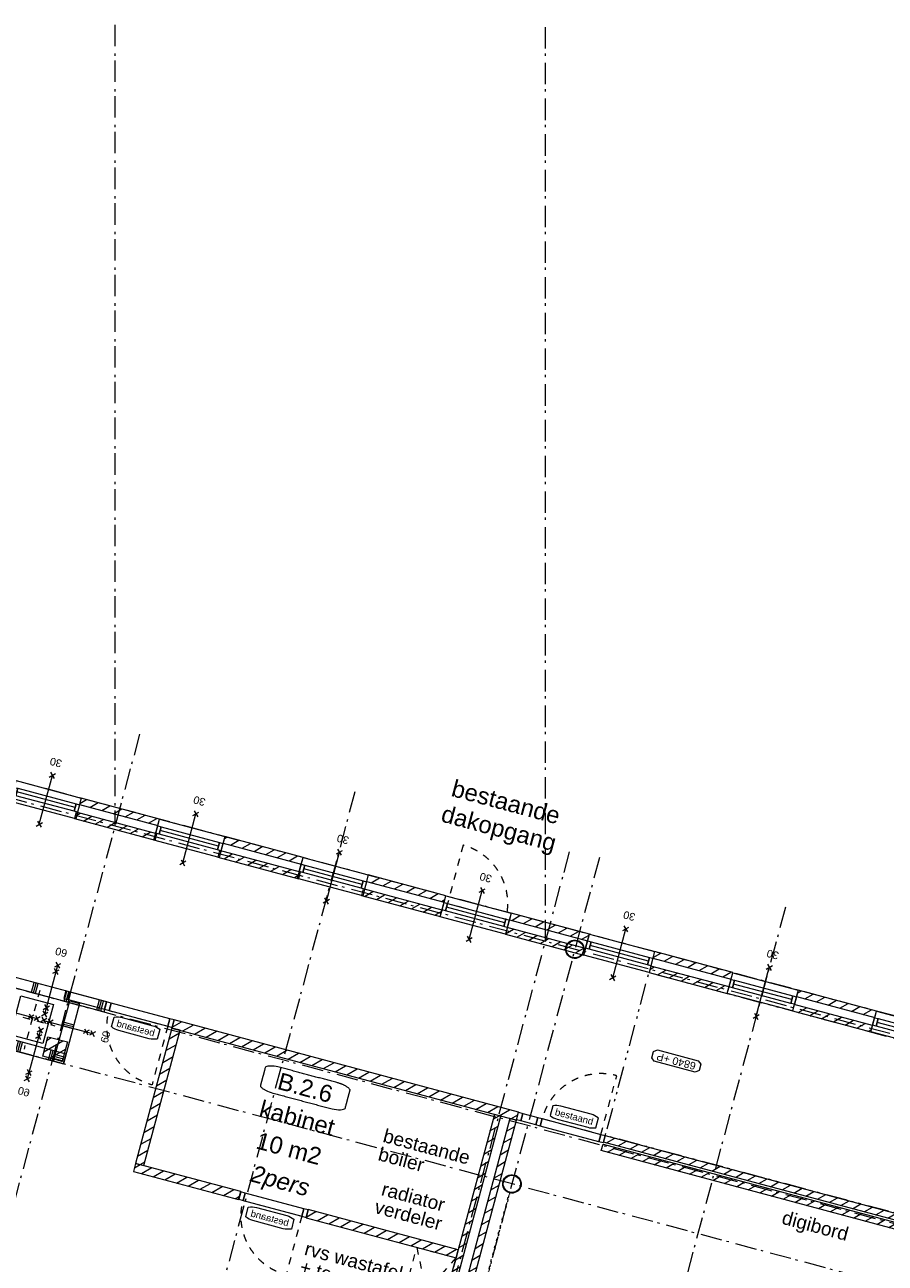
# Model space of a CAD drawing. Header units: millimetres. Extents: x -7616 to 74263, y -34032 to 21987.
# Tile 53 of 60: x 27696 to 40436, y -14256 to 4095. Entities that reach past the tile are written whole.
import ezdxf
from ezdxf.enums import TextEntityAlignment as Align

# ---------------------------------------------------------------- set-up
doc = ezdxf.new("R2010")
doc.units = ezdxf.units.MM
doc.header["$LTSCALE"] = 508
doc.header["$PDMODE"] = 1
doc.header["$PDSIZE"] = -2
for name, pattern in [('Dash Style-1', [0.41664, 0.20828, -0.20836]), ('Dash Style-2', [0.694425, 0.48607, -0.208355]), ('Dash Style-5', [0.20828, 0.069425, -0.138855]), ('Dash Style-6', [1.04164, 0.625, -0.20828, 0.06943, -0.13893]), ('Dash Style-8', [1.25, 0.625, -0.20828, 0.06943, -0.13893, 0.06943, -0.13893])]:
    doc.linetypes.add(name, pattern=pattern)
for name, color, linetype, lineweight in [('(00) tekening-lijn draairichting', 7, 'Dash Style-1', 0), ('(00) tekening-merk kozijn', 40, 'Continuous', 0), ('(00) tekening-stippel dun', 8, 'Dash Style-1', 0), ('(00) tekening-stramien-algemeen', 7, 'Dash Style-6', 0), ('(00) tekst-algemeen', 8, 'Continuous', 0), ('(00) tekst-ruimtenummer-algemeen', 8, 'Continuous', 0), ('(00) tekst-ruimtenummer-gradering', 8, 'Continuous', 0), ('(02) sloop-demarcatielijn', 5, 'Dash Style-1', 0), ('(04) bouwaanvraag-brandweer-bestaand-WBDBO 60min', 1, 'Dash Style-2', 0), ('(04) bouwaanvraag-brandweer-WBDBO', 142, 'Dash Style-1', 0), ('(21) buitenwanden-bestaand', 7, 'Continuous', 0), ('(22) binnenwanden-X metal stud _', 92, 'Continuous', 0), ('(28) hoofddraagconstructie-bovenliggend', 1, 'Dash Style-5', 0), ('(28) hoofddraagconstructie-H staalprofielen', 33, 'Continuous', 0), ('(8_) losse inventaris-(82) interieur', 1, 'Dash Style-1', 0), ('None', 7, 'Continuous', 0)]:
    doc.layers.add(name, color=color, linetype=linetype, lineweight=lineweight)
doc.styles.add('Arial', font='Arial')
doc.styles.add('Arial Italic (italic)', font='Arial Italic')
doc.styles.add('Helvetica', font='Helvetica')
pattern_1 = [(45, (0, 0), (-89.80256, 89.80256), [])]
pattern_2 = [(90, (0, 0), (500, 0), []), (90, (30, 0), (500, 0), []), (90, (60, 0), (500, 0), [])]

# ---------------------------------------------------------------- blocks, each defined once
blk = doc.blocks.new('Group-11-1')
at = {"layer": '(8_) losse inventaris-(82) interieur', "color": 17, "lineweight": 0, "transparency": 33554687}
for p, q in [((36858, 6197), (36258, 4997)), ((36258, 6197), (36858, 4997))]:
    blk.add_line(p, q, dxfattribs=at)
at = {"layer": '(8_) losse inventaris-(82) interieur', "color": 17, "lineweight": 0, "transparency": 33554687, "flags": 128}
blk.add_lwpolyline([(36258, 6197), (36858, 6197), (36858, 4997), (36258, 4997)], close=True, dxfattribs=at)
blk = doc.blocks.new('00-merk kozijn')
at = {"layer": '(00) tekening-merk kozijn', "color": 2, "lineweight": 0, "transparency": 33554687, "flags": 128}
blk.add_lwpolyline([(233, 50, 0.105357), (349, 75), (350, 75), (350, 225), (349, 225, 0.105357), (233, 250), (-233, 250, 0.105357), (-349, 225), (-350, 225), (-350, 75), (-349, 75, 0.105357), (-233, 50)], format="xyb", close=True, dxfattribs=at)
at = {"layer": 'None', "color": 7, "linetype": 'Continuous', "lineweight": 0, "transparency": 33554687}
blk.add_point((0, 0), dxfattribs=at)
at = {"layer": '(00) tekening-merk kozijn', "color": 2, "transparency": 33554687, "style": 'Arial'}
blk.add_attdef('MERK', text='', height=101, dxfattribs=at).set_placement((0, 150), align=Align.MIDDLE_CENTER)
blk = doc.blocks.new('bi-BESTAAND-01')
at = {"layer": '(00) tekening-lijn draairichting', "color": 17, "lineweight": 0, "transparency": 33554687, "flags": 128}
blk.add_lwpolyline([(67, -114), (67, -1014, 0.414214), (967, -114)], format="xyb", close=True, dxfattribs=at)
at = {"layer": 'None', "color": 17, "lineweight": 0, "transparency": 33554687, "flags": 128}
for points in [[(0, 0), (67, 0), (67, -114), (0, -114)], [(67, 0), (967, 0), (967, -114), (67, -114)], [(967, 0), (1034, 0), (1034, -114), (967, -114)]]:
    blk.add_lwpolyline(points, close=True, dxfattribs=at)
at = {"layer": '(00) tekening-merk kozijn', "color": 1, "transparency": 33554687}
ref = blk.add_blockref('00-merk kozijn', (517, -114), dxfattribs=dict(at, rotation=180))
ref.add_attrib('MERK', 'bestaand', dxfattribs={"color": 2, "transparency": 33554687, "height": 100.7, "style": 'Arial'}).set_placement((517, -264), align=Align.MIDDLE_CENTER)
blk = doc.blocks.new('bi-BESTAAND-02')
at = {"layer": '(00) tekening-lijn draairichting', "color": 17, "lineweight": 0, "transparency": 33554687, "flags": 128}
blk.add_lwpolyline([(67, -114), (67, -1014, 0.414214), (967, -114)], format="xyb", close=True, dxfattribs=at)
at = {"layer": 'None', "color": 17, "lineweight": 0, "transparency": 33554687, "flags": 128}
for points in [[(0, 0), (67, 0), (67, -114), (0, -114)], [(67, 0), (967, 0), (967, -114), (67, -114)], [(967, 0), (1034, 0), (1034, -114), (967, -114)], [(1034, 0), (1593, 0), (1593, -114), (1034, -114)], [(1593, 0), (1660, 0), (1660, -114), (1593, -114)]]:
    blk.add_lwpolyline(points, close=True, dxfattribs=at)
at = {"layer": '(00) tekening-merk kozijn', "color": 1, "transparency": 33554687}
ref = blk.add_blockref('00-merk kozijn', (517, -114), dxfattribs=dict(at, rotation=180))
ref.add_attrib('MERK', 'bestaand', dxfattribs={"color": 2, "transparency": 33554687, "height": 100.7, "style": 'Arial'}).set_placement((517, -264), align=Align.MIDDLE_CENTER)
blk = doc.blocks.new('(00)-1-ruimtenummer-200')
at = {"layer": '(00) tekst-ruimtenummer-algemeen', "color": 17, "lineweight": 0, "transparency": 33554687}
blk.add_open_spline([(433, 618), (491, 618), (592, 600), (650, 570), (650, 420), (650, 271), (592, 241), (491, 223), (0, 223), (-491, 223), (-592, 241), (-650, 271), (-650, 420), (-650, 570), (-592, 600), (-491, 618), (-15, 618), (433, 618)], degree=2, knots=[0, 0, 0, 0.013296, 0.026591, 0.039887, 0.251662, 0.264958, 0.278253, 0.291549, 0.503324, 0.51662, 0.529915, 0.543211, 0.754986, 0.768281, 0.781577, 0.794873, 1, 1, 1], dxfattribs=at)
at = {"layer": 'None', "color": 7, "linetype": 'Continuous', "lineweight": 0}
blk.add_point((0, 0), dxfattribs=at)
at = {"layer": '(00) tekst-ruimtenummer-algemeen', "color": 17, "transparency": 33554687, "style": 'Arial'}
for tag, p in [('nummer', (0, 223)), ('naam', (0, -243)), ('oppervlak', (0, -710))]:
    blk.add_attdef(tag, text='', height=252, dxfattribs=at).set_placement(p, align=Align.BOTTOM_CENTER)
at = {"layer": '(00) tekst-ruimtenummer-gradering', "color": 17, "transparency": 33554687, "style": 'Arial Italic (italic)'}
blk.add_attdef('personen', text='', height=252, dxfattribs=at).set_placement((0, -875), align=Align.TOP_CENTER)
at = {"layer": 'None', "color": 0, "flags": 1}
blk.add_attdef('klasse', (-1353, -1668), '', height=252, dxfattribs=at)
blk = doc.blocks.new('kozijn bestaand plt-3')
at = {"layer": 'None', "color": 17, "lineweight": 0, "transparency": 33554687, "flags": 128}
for points in [[(0, 320), (1000, 320), (1000, 0), (0, 0)], [(53, 217), (53, 103), (0, 103), (0, 217)], [(53, 217), (947, 217), (947, 103), (53, 103)], [(53, 217), (947, 217), (947, 160), (53, 160)], [(1000, 217), (1000, 103), (947, 103), (947, 217)]]:
    blk.add_lwpolyline(points, close=True, dxfattribs=at)
blk = doc.blocks.new('00 peil_pg_200')
at = {"layer": 'None', "color": 17, "lineweight": 0, "transparency": 33554687, "flags": 128}
blk.add_lwpolyline([(-313, 84), (-362, 46), (-362, -54), (-313, -91), (313, -91), (363, -54), (363, 46), (313, 84)], close=True, dxfattribs=at)
at = {"layer": 'None', "color": 17, "style": 'Arial'}
blk.add_attdef('peil', text='', height=113, dxfattribs=at).set_placement((0, 0), align=Align.MIDDLE_CENTER)
at = {"layer": 'None', "color": 0, "flags": 1}
blk.add_attdef('opmerking', (-362, -295), '', height=113, dxfattribs=at)
blk = doc.blocks.new('Group-64-1')
at = {"layer": '(04) bouwaanvraag-brandweer-WBDBO', "color": 1, "lineweight": 0, "transparency": 33554687}
for p, q in [((37.5, 412.5), (-37.5, 337.5)), ((37.5, 337.5), (-37.5, 412.5))]:
    blk.add_line(p, q, dxfattribs=at)
blk = doc.blocks.new('Group-65-1')
at = {"layer": '(04) bouwaanvraag-brandweer-WBDBO', "color": 1, "lineweight": 0, "transparency": 33554687}
for p, q in [((37.5, -412.5), (-37.5, -337.5)), ((37.5, -337.5), (-37.5, -412.5))]:
    blk.add_line(p, q, dxfattribs=at)
blk = doc.blocks.new('brand-30 wbdbo')
at = {"layer": '(04) bouwaanvraag-brandweer-WBDBO', "color": 1, "linetype": 'Continuous', "lineweight": 0, "transparency": 33554687}
blk.add_line((0, 375), (0, -375), dxfattribs=at)
at = {"layer": 'None', "color": 7, "linetype": 'Continuous', "lineweight": 0, "transparency": 33554687}
blk.add_point((0, 0), dxfattribs=at)
at = {"layer": '(04) bouwaanvraag-brandweer-WBDBO', "color": 1, "transparency": 33554687}
for name in ['Group-64-1', 'Group-65-1']:
    blk.add_blockref(name, (0, 0), dxfattribs=at)
at = {"layer": '(04) bouwaanvraag-brandweer-WBDBO', "color": 1, "transparency": 33554687, "insert": (0, -631), "char_height": 113.3, "attachment_point": 8, "line_spacing_factor": 0.962448, "style": 'Arial'}
blk.add_mtext('30', dxfattribs=at)
blk = doc.blocks.new('kolom rond')
at = {"layer": '(28) hoofddraagconstructie-H staalprofielen', "color": 1, "lineweight": 0, "transparency": 33554687, "flags": 128}
for points in [[(-137, 0, -0.414214), (0, 136, -0.414214), (136, 0, -0.414214), (0, -137, -0.414214)], [(-129, 0, -0.414214), (0, 128, -0.414214), (128, 0, -0.414214), (0, -129, -0.414214)]]:
    blk.add_lwpolyline(points, format="xyb", close=True, dxfattribs=at)
blk.add_lwpolyline([(128, 0), (128, -13), (126, -25), (123, -37), (119, -49), (113, -61), (107, -71), (99, -82), (91, -91), (82, -99), (71, -107), (61, -113), (49, -119), (37, -123), (25, -126), (13, -128), (0, -129), (-13, -128), (-25, -126), (-37, -123), (-49, -119), (-61, -113), (-71, -107), (-82, -99), (-91, -91), (-99, -82), (-107, -71), (-113, -61), (-119, -49), (-123, -37), (-126, -25), (-128, -13), (-129, 0), (-128, 13), (-126, 25), (-123, 37), (-119, 49), (-113, 61), (-107, 71), (-99, 82), (-91, 91), (-82, 99), (-71, 107), (-61, 113), (-49, 119), (-37, 123), (-25, 126), (-13, 128), (0, 128), (13, 128), (25, 126), (37, 123), (49, 119), (61, 113), (71, 107), (82, 99), (91, 91), (99, 82), (107, 71), (113, 61), (119, 49), (123, 37), (126, 25), (128, 13)], close=True, dxfattribs=at)
blk = doc.blocks.new('Group-6-1')
at = {"layer": '(04) bouwaanvraag-brandweer-bestaand-WBDBO 60min', "color": 1, "linetype": 'Continuous', "lineweight": 0, "transparency": 33554687}
for p, q in [((37.5, 412.5), (-37.5, 337.5)), ((37.5, 337.5), (-37.5, 412.5))]:
    blk.add_line(p, q, dxfattribs=at)
blk = doc.blocks.new('Group-7-1')
at = {"layer": '(04) bouwaanvraag-brandweer-bestaand-WBDBO 60min', "color": 1, "linetype": 'Continuous', "lineweight": 0, "transparency": 33554687}
for p, q in [((37.5, -412.5), (-37.5, -337.5)), ((37.5, -337.5), (-37.5, -412.5))]:
    blk.add_line(p, q, dxfattribs=at)
blk = doc.blocks.new('Group-8-1')
at = {"layer": '(04) bouwaanvraag-brandweer-bestaand-WBDBO 60min', "color": 1, "linetype": 'Continuous', "lineweight": 0, "transparency": 33554687}
for p, q in [((38, 315), (-38, 240)), ((38, 240), (-38, 315))]:
    blk.add_line(p, q, dxfattribs=at)
blk = doc.blocks.new('Group-9-1')
at = {"layer": '(04) bouwaanvraag-brandweer-bestaand-WBDBO 60min', "color": 1, "linetype": 'Continuous', "lineweight": 0, "transparency": 33554687}
for p, q in [((38, -315), (-38, -240)), ((38, -240), (-38, -315))]:
    blk.add_line(p, q, dxfattribs=at)
blk = doc.blocks.new('brand-60 wbdbo')
at = {"layer": '(04) bouwaanvraag-brandweer-bestaand-WBDBO 60min', "color": 1, "linetype": 'Continuous', "lineweight": 0, "transparency": 33554687}
blk.add_line((0, 375), (0, -375), dxfattribs=at)
at = {"layer": '(04) bouwaanvraag-brandweer-bestaand-WBDBO 60min', "color": 7, "linetype": 'Continuous', "lineweight": 0, "transparency": 33554687}
blk.add_point((0, 0), dxfattribs=at)
at = {"layer": '(04) bouwaanvraag-brandweer-bestaand-WBDBO 60min', "color": 1, "transparency": 33554687}
for name in ['Group-6-1', 'Group-8-1', 'Group-9-1', 'Group-7-1']:
    blk.add_blockref(name, (0, 0), dxfattribs=at)
at = {"layer": '(04) bouwaanvraag-brandweer-bestaand-WBDBO 60min', "color": 1, "transparency": 33554687, "insert": (0, -631), "char_height": 113.3, "attachment_point": 8, "line_spacing_factor": 0.962448, "style": 'Arial'}
blk.add_mtext('60', dxfattribs=at)
blk = doc.blocks.new('Group-69-1')
at = {"layer": '(00) tekening-stippel dun', "color": 2, "lineweight": 0, "transparency": 33554687}
for p, q in [((29880, 8431), (29880, 7531)), ((29530, 7981), (30230, 7981))]:
    blk.add_line(p, q, dxfattribs=at)
at = {"layer": 'None', "color": 17, "lineweight": 0, "transparency": 33554687, "flags": 128}
blk.add_lwpolyline([(29630, 8281), (30130, 8281), (30130, 7681), (29630, 7681)], close=True, dxfattribs=at)
blk = doc.blocks.new('Group-70-1')
at = {"layer": 'None', "color": 17, "transparency": 33554687}
blk.add_blockref('Group-69-1', (0, 0), dxfattribs=at)
blk = doc.blocks.new('Group-72-1')
at = {"layer": '(22) binnenwanden-X metal stud _', "linetype": 'Continuous', "lineweight": 0, "transparency": 33554687}
h = blk.add_hatch(dxfattribs=at)
h.set_pattern_fill('(__) metal stud-_ 1_100-1', color=8, style=0, pattern_type=2)
h.set_pattern_definition(pattern_2)
h.paths.add_polyline_path([(29428, 8372), (30881, 8372), (30881, 8522), (29428, 8522)])
h = blk.add_hatch(dxfattribs=at)
h.set_pattern_fill('(__) metal stud-_ 1_100', color=253, style=0, pattern_type=2)
h.set_pattern_definition([(0, (0, 0), (3e-14, -500), []), (0, (2e-15, -30), (3e-14, -500), []), (0, (4e-15, -60), (3e-14, -500), [])])
h.paths.add_polyline_path([(30500, 7470), (30350, 7470), (30350, 8397), (30500, 8397)])
h = blk.add_hatch(dxfattribs=at)
h.set_pattern_fill('(__) metal stud-_ 1_100-1', color=8, style=0, pattern_type=2)
h.set_pattern_definition(pattern_2)
h.paths.add_polyline_path([(29428, 7470), (30500, 7470), (30500, 7620), (29428, 7620)])
at = {"layer": '(22) binnenwanden-X metal stud _', "color": 7, "lineweight": 0, "transparency": 33554687, "flags": 128}
for points in [[(29428, 8372), (30881, 8372), (30881, 8522), (29428, 8522)], [(30500, 7470), (30350, 7470), (30350, 8397), (30500, 8397)], [(29428, 7470), (30500, 7470), (30500, 7620), (29428, 7620)]]:
    blk.add_lwpolyline(points, close=True, dxfattribs=at)
at = {"layer": 'None', "color": 17, "transparency": 33554687}
for p, rotation in [((30041, 8485), 180), ((30425, 8015), 90)]:
    blk.add_blockref('brand-60 wbdbo', p, dxfattribs=dict(at, rotation=rotation))
blk.add_blockref('Group-70-1', (0, 0), dxfattribs=at)
at = {"layer": 'None', "color": 17, "transparency": 33554687, "xscale": -1, "rotation": 270}
blk.add_blockref('brand-60 wbdbo', (29577, 8015), dxfattribs=at)
at = {"layer": 'None', "color": 17, "transparency": 33554687, "xscale": -1}
blk.add_blockref('brand-60 wbdbo', (30041, 7491), dxfattribs=at)
blk = doc.blocks.new('blok B 02 (2D)')
at = {"layer": '(21) buitenwanden-bestaand', "linetype": 'Continuous', "lineweight": 0, "transparency": 33554687}
h = blk.add_hatch(dxfattribs=at)
h.set_pattern_fill('Brick', style=0, pattern_type=2)
h.set_pattern_definition(pattern_1)
h.paths.add_polyline_path([(29736.13, 11341.46), (29736.13, 11241.46), (30936.13, 11241.46), (30936.13, 11341.46)])
h = blk.add_hatch(dxfattribs=at)
h.set_pattern_fill('Brick', style=0, pattern_type=2)
h.set_pattern_definition(pattern_1)
h.paths.add_polyline_path([(31936.13, 11341.46), (31936.13, 11241.46), (33136.13, 11241.46), (33136.13, 11341.46)])
h = blk.add_hatch(dxfattribs=at)
h.set_pattern_fill('Brick', style=0, pattern_type=2)
h.set_pattern_definition(pattern_1)
h.paths.add_polyline_path([(34136.13, 11341.46), (34136.13, 11241.46), (35325.02, 11241.46), (35325.02, 11341.46)])
h = blk.add_hatch(dxfattribs=at)
h.set_pattern_fill('Brick', style=0, pattern_type=2)
h.set_pattern_definition(pattern_1)
h.paths.add_polyline_path([(37525.02, 11240.12), (37525.02, 11340.11), (36325.02, 11340.11), (36325.02, 11240.12)])
h = blk.add_hatch(dxfattribs=at)
h.set_pattern_fill('Brick', style=0, pattern_type=2)
h.set_pattern_definition(pattern_1)
h.paths.add_polyline_path([(39725.02, 11241.46), (39725.02, 11341.46), (38525.02, 11341.46), (38525.02, 11241.46)])
h = blk.add_hatch(dxfattribs=at)
h.set_pattern_fill('Brick', style=0, pattern_type=2)
h.set_pattern_definition(pattern_1)
h.paths.add_polyline_path([(41925.02, 11241.46), (41925.02, 11341.46), (40725.02, 11341.46), (40725.02, 11241.46)])
h = blk.add_hatch(dxfattribs=at)
h.set_pattern_fill('Brick', style=0, pattern_type=2)
h.set_pattern_definition(pattern_1)
h.paths.add_polyline_path([(29716.49, 11120.78), (29716.49, 11020.78), (30955.97, 11020.78), (30955.97, 11120.78)])
h = blk.add_hatch(dxfattribs=at)
h.set_pattern_fill('Brick', style=0, pattern_type=2)
h.set_pattern_definition(pattern_1)
h.paths.add_polyline_path([(31916.14, 11120.78), (31916.14, 11020.78), (33156.14, 11020.78), (33156.14, 11120.78)])
h = blk.add_hatch(dxfattribs=at)
h.set_pattern_fill('Brick', style=0, pattern_type=2)
h.set_pattern_definition(pattern_1)
h.paths.add_polyline_path([(34116.13, 11120.78), (34116.13, 11020.78), (35325.02, 11020.78), (35325.02, 11120.78)])
h = blk.add_hatch(dxfattribs=at)
h.set_pattern_fill('Brick', style=0, pattern_type=2)
h.set_pattern_definition(pattern_1)
h.paths.add_polyline_path([(37525.02, 11019.44), (37525.02, 11119.43), (36325.02, 11119.43), (36325.02, 11019.44)])
h = blk.add_hatch(dxfattribs=at)
h.set_pattern_fill('Brick', style=0, pattern_type=2)
h.set_pattern_definition(pattern_1)
h.paths.add_polyline_path([(39725.02, 11020.78), (39725.02, 11120.78), (38525.02, 11120.78), (38525.02, 11020.78)])
h = blk.add_hatch(dxfattribs=at)
h.set_pattern_fill('Brick', style=0, pattern_type=2)
h.set_pattern_definition(pattern_1)
h.paths.add_polyline_path([(41925.02, 11020.78), (41925.02, 11120.78), (40725.02, 11120.78), (40725.02, 11020.78)])
h = blk.add_hatch(dxfattribs=at)
h.set_pattern_fill('Brick', style=0, pattern_type=2)
h.set_pattern_definition(pattern_1)
h.paths.add_polyline_path([(31914.75, 8522.09), (31914.75, 8397.09), (37194.64, 8397.09), (37194.64, 8522.09)])
h = blk.add_hatch(dxfattribs=at)
h.set_pattern_fill('Brick', style=0, pattern_type=2)
h.set_pattern_definition(pattern_1)
h.paths.add_polyline_path([(38525.02, 8520.01), (46820.02, 8520.01), (46820.02, 8420.01), (38525.02, 8420.01)])
h = blk.add_hatch(dxfattribs=at)
h.set_pattern_fill('Brick', style=0, pattern_type=2)
h.set_pattern_definition(pattern_1)
h.paths.add_polyline_path([(31914.8, 6322.35), (32039.8, 6322.35), (32039.8, 8397.09), (31914.8, 8397.09)])
h = blk.add_hatch(dxfattribs=at)
h.set_pattern_fill('Brick', style=0, pattern_type=2)
h.set_pattern_definition(pattern_1)
h.paths.add_polyline_path([(36857.65, 6322.35), (36859.13, 6322.35), (36859.13, 6197.35), (36857.65, 6197.35), (36857.65, 320.01), (36957.64, 320.01), (36957.64, 8397.09), (36857.65, 8397.09)])
h = blk.add_hatch(dxfattribs=at)
h.set_pattern_fill('Brick', style=0, pattern_type=2)
h.set_pattern_definition(pattern_1)
h.paths.add_polyline_path([(37194.64, 8397.09), (37094.65, 8397.09), (37094.65, 320.01), (37194.64, 320.01)])
h = blk.add_hatch(dxfattribs=at)
h.set_pattern_fill('Brick', style=0, pattern_type=2)
h.set_pattern_definition(pattern_1)
h.paths.add_polyline_path([(38525.02, 8390.01), (46820.02, 8390.01), (46820.02, 8290.01), (38525.02, 8290.01)])
h = blk.add_hatch(dxfattribs=at)
h.set_pattern_fill('Brick', style=0, pattern_type=2)
h.set_pattern_definition(pattern_1)
h.paths.add_polyline_path([(30175.01, 7798.35), (30475.01, 7798.35), (30475.01, 7498.35), (30175.01, 7498.35)])
h = blk.add_hatch(dxfattribs=at)
h.set_pattern_fill('Brick', style=0, pattern_type=2)
h.set_pattern_definition(pattern_1)
h.paths.add_polyline_path([(31914.8, 6322.35), (31914.8, 6197.35), (33526.87, 6197.35), (33526.87, 6322.35)])
h = blk.add_hatch(dxfattribs=at)
h.set_pattern_fill('Brick', style=0, pattern_type=2)
h.set_pattern_definition(pattern_1)
h.paths.add_polyline_path([(34560.87, 6322.35), (34560.87, 6197.35), (36859.13, 6197.35), (36859.13, 6322.35)])
at = {"layer": '(00) tekening-lijn draairichting', "color": 17, "lineweight": 0, "transparency": 33554687, "flags": 128}
for points in [[(35378.02, 12130.97), (35378.02, 11236.99), (36272, 11236.99), (36272, 11236.99, 0.41031345), (35378.02, 12130.97)], [(38458.02, 8520.01), (38458.02, 9420.01, 0.41421356), (37558.02, 8520.01)]]:
    blk.add_lwpolyline(points, format="xyb", close=True, dxfattribs=at)
at = {"layer": '(02) sloop-demarcatielijn', "color": 6, "linetype": 'Dash Style-8', "lineweight": 0, "transparency": 33554687, "flags": 128}
blk.add_lwpolyline([(47250.01, -1280), (47250.01, 320), (47030.01, 320), (47030.01, 979.98), (46820.02, 980.01), (46820, 2969.98), (47030.01, 2969.98), (47030.02, 8520.64), (38525.02, 8520.01), (38525.02, 11020.78), (46925.02, 11020.78), (46925.02, 11120.78), (47250.02, 11120.78), (47250.01, 11341.46), (47418.36, 11341.46), (47426.3, 12962.16)], dxfattribs=at)
at = {"layer": '(21) buitenwanden-bestaand', "color": 1, "lineweight": 0, "transparency": 33554687, "flags": 128}
for points in [[(29736.13, 11341.46), (29736.13, 11241.46), (30936.13, 11241.46), (30936.13, 11341.46)], [(31936.13, 11341.46), (31936.13, 11241.46), (33136.13, 11241.46), (33136.13, 11341.46)], [(34136.13, 11341.46), (34136.13, 11241.46), (35325.02, 11241.46), (35325.02, 11341.46)], [(37525.02, 11240.12), (37525.02, 11340.11), (36325.02, 11340.11), (36325.02, 11240.12)], [(39725.02, 11241.46), (39725.02, 11341.46), (38525.02, 11341.46), (38525.02, 11241.46)], [(41925.02, 11241.46), (41925.02, 11341.46), (40725.02, 11341.46), (40725.02, 11241.46)], [(29716.49, 11120.78), (29716.49, 11020.78), (30955.97, 11020.78), (30955.97, 11120.78)], [(31916.14, 11120.78), (31916.14, 11020.78), (33156.14, 11020.78), (33156.14, 11120.78)], [(34116.13, 11120.78), (34116.13, 11020.78), (35325.02, 11020.78), (35325.02, 11120.78)], [(37525.02, 11019.44), (37525.02, 11119.43), (36325.02, 11119.43), (36325.02, 11019.44)], [(39725.02, 11020.78), (39725.02, 11120.78), (38525.02, 11120.78), (38525.02, 11020.78)], [(41925.02, 11020.78), (41925.02, 11120.78), (40725.02, 11120.78), (40725.02, 11020.78)], [(31914.75, 8522.09), (31914.75, 8397.09), (37194.64, 8397.09), (37194.64, 8522.09)], [(38525.02, 8520.01), (46820.02, 8520.01), (46820.02, 8420.01), (38525.02, 8420.01)], [(31914.8, 6322.35), (32039.8, 6322.35), (32039.8, 8397.09), (31914.8, 8397.09)], [(36857.65, 6322.35), (36859.13, 6322.35), (36859.13, 6197.35), (36857.65, 6197.35), (36857.65, 320.01), (36957.64, 320.01), (36957.64, 8397.09), (36857.65, 8397.09)], [(37194.64, 8397.09), (37094.65, 8397.09), (37094.65, 320.01), (37194.64, 320.01)], [(38525.02, 8390.01), (46820.02, 8390.01), (46820.02, 8290.01), (38525.02, 8290.01)], [(30175.01, 7798.35), (30475.01, 7798.35), (30475.01, 7498.35), (30175.01, 7498.35)], [(31914.8, 6322.35), (31914.8, 6197.35), (33526.87, 6197.35), (33526.87, 6322.35)], [(34560.87, 6322.35), (34560.87, 6197.35), (36859.13, 6197.35), (36859.13, 6322.35)]]:
    blk.add_lwpolyline(points, close=True, dxfattribs=at)
at = {"layer": '(28) hoofddraagconstructie-bovenliggend', "color": 2, "lineweight": 0, "transparency": 33554687, "flags": 128}
blk.add_lwpolyline([(37372.51, 7333.56), (37377.51, 7333.56), (37377.51, 4006.5), (37372.51, 4006.5)], close=True, dxfattribs=at)
at = {"layer": 'None', "color": 17, "lineweight": 0, "transparency": 33554687, "flags": 128}
for points in [[(37194.64, 8520.18), (37261.64, 8520.18), (37261.64, 8406.18), (37194.64, 8406.18)], [(37261.64, 8520.18), (37491.02, 8520.18), (37491.02, 8406.18), (37261.64, 8406.18)], [(37491.02, 8520.01), (37558.02, 8520.01), (37558.02, 8406.01), (37491.02, 8406.01)], [(37558.02, 8520.01), (38458.02, 8520.01), (38458.02, 8406.01), (37558.02, 8406.01)], [(38458.02, 8520.01), (38525.02, 8520.01), (38525.02, 8406.01), (38458.02, 8406.01)]]:
    blk.add_lwpolyline(points, close=True, dxfattribs=at)
at = {"layer": '(00) tekening-merk kozijn', "color": 1, "transparency": 33554687}
blk.add_blockref('00-merk kozijn', (38008.02, 8520.01), dxfattribs=at).add_auto_attribs({'MERK': 'bestaand'})
at = {"layer": '(8_) losse inventaris-(82) interieur', "color": 17, "transparency": 33554687}
blk.add_blockref('Group-11-1', (0, 0), dxfattribs=at)
at = {"layer": 'None', "color": 17, "transparency": 33554687, "rotation": 180}
for p in [(29236.13, 11181.46), (31436.13, 11179.99), (33636.13, 11181.46), (35825.02, 11179.99), (38025.02, 11181.46), (40225.02, 11179.99)]:
    blk.add_blockref('brand-30 wbdbo', p, dxfattribs=at)
at = {"layer": 'None', "color": 17, "transparency": 33554687}
for name, p in [('kozijn bestaand plt-3', (28736.13, 11021.46)), ('kozijn bestaand plt-3', (30936.13, 11019.99)), ('kozijn bestaand plt-3', (33136.13, 11021.46)), ('kozijn bestaand plt-3', (35325.02, 11019.99)), ('kolom rond', (37375.01, 11069.99)), ('kozijn bestaand plt-3', (37525.02, 11021.46)), ('kozijn bestaand plt-3', (39725.02, 11019.99)), ('kozijn bestaand plt-3', (41925.02, 11021.46)), ('Group-72-1', (0, 0)), ('kolom rond', (37375.01, 7470.06))]:
    blk.add_blockref(name, p, dxfattribs=at)
ref = blk.add_blockref('00 peil_pg_200', (39253.86, 9854.11), dxfattribs=dict(at, xscale=-1, rotation=180))
ref.add_attrib('peil', '6840 +P', dxfattribs={"color": 17, "height": 113.275, "rotation": 180, "style": 'Arial'}).set_placement((39253.86, 9854.11), align=Align.MIDDLE_CENTER)
at = {"layer": 'None', "color": 17, "transparency": 33554687, "xscale": -1}
for name, p in [('bi-BESTAAND-02', (31914.75, 8522.09)), ('bi-BESTAAND-01', (34560.87, 6316.97))]:
    blk.add_blockref(name, p, dxfattribs=at)
at = {"layer": 'None', "color": 17, "transparency": 33554687}
blk.add_blockref('(00)-1-ruimtenummer-200', (34050.68, 7630.9), dxfattribs=at).add_auto_attribs({'nummer': 'B.2.6', 'naam': 'kabinet', 'oppervlak': '10 m2', 'personen': '2pers'})
at = {"layer": '(00) tekst-algemeen', "color": 17, "transparency": 33554687, "insert": (36014.39, 7009.14), "char_height": 201.745, "attachment_point": 2, "line_spacing_factor": 0.834288, "style": 'Helvetica'}
blk.add_mtext('radiator\\Pverdeler', dxfattribs=at)
at = {"layer": '(00) tekst-ruimtenummer-gradering', "color": 17, "transparency": 33554687, "insert": (35825.02, 13040.11), "char_height": 251.722, "attachment_point": 2, "line_spacing_factor": 0.962448, "style": 'Arial'}
blk.add_mtext('bestaande\\Pdakopgang', dxfattribs=at)
at = {"layer": '(8_) losse inventaris-(82) interieur', "color": 17, "transparency": 33554687, "insert": (41372.92, 8134.74), "char_height": 201.745, "attachment_point": 1, "rotation": 359.999937, "line_spacing_factor": 0.834288, "style": 'Helvetica'}
blk.add_mtext('digibord', dxfattribs=at)
at = {"layer": '(8_) losse inventaris-(82) interieur', "color": 17, "transparency": 33554687, "attachment_point": 1, "line_spacing_factor": 0.834288, "style": 'Helvetica'}
for s, insert, char_height in [('bestaande\\Pboiler', (35355.28, 7777.66), 201.745), ('rvs wastafel\\P+ tegelwerk', (34665.03, 5861.18), 201.7448)]:
    blk.add_mtext(s, dxfattribs=dict(at, insert=insert, char_height=char_height))
blk = doc.blocks.new('Group-91-1')
at = {"layer": '(00) tekening-stramien-algemeen', "color": 2, "lineweight": 0, "transparency": 33554687}
for p, q in [((71038, 270), (-1885, 270)), ((71038, 0), (-1885, 0)), ((71014, -2705), (-1885, -2705)), ((71014, -3600), (-1885, -3600))]:
    blk.add_line(p, q, dxfattribs=at)
blk = doc.blocks.new('Stramien blok B')
at = {"layer": '(00) tekening-stramien-algemeen', "color": 2, "lineweight": 0, "transparency": 33554687}
for p, q in [((36655, 0.2), (33139.8, 13119.1)), ((26981.9, 11469.1), (30055, 0)), ((30055, 1407.7), (30055, -14990)), ((33355, 1407.7), (33355, -14990)), ((39955, 1407.7), (39955, -14990))]:
    blk.add_line(p, q, dxfattribs=at)
at = {"layer": '(00) tekening-stramien-algemeen', "color": 2, "lineweight": 0, "transparency": 33554687, "flags": 128}
for points in [[(36108.4, -15119.3), (36655, -14572.6), (36655, 1407.7)], [(37105, 1406.1), (37105, -14573.1), (37651.4, -15119.5)]]:
    blk.add_lwpolyline(points, dxfattribs=at)
at = {"layer": 'None', "color": 17, "transparency": 33554687}
blk.add_blockref('Group-91-1', (0, 0), dxfattribs=at)

msp = doc.modelspace()

# ---------------------------------------------------------------- linework, layer by layer
at = {"layer": 'None', "color": 7, "linetype": 'Continuous', "lineweight": 0, "transparency": 33554687}
msp.add_point((33483, -12977), dxfattribs=at)

# ---------------------------------------------------------------- block references
at = {"layer": 'None', "color": 17, "transparency": 33554687}
for name, p, rotation in [('Stramien blok B', (0, 0), 344.9999645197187), ('blok B 02 (2D)', (-3126, -10623), 344.9999999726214)]:
    msp.add_blockref(name, p, dxfattribs=dict(at, rotation=rotation))

doc.saveas('drawing.dxf')
